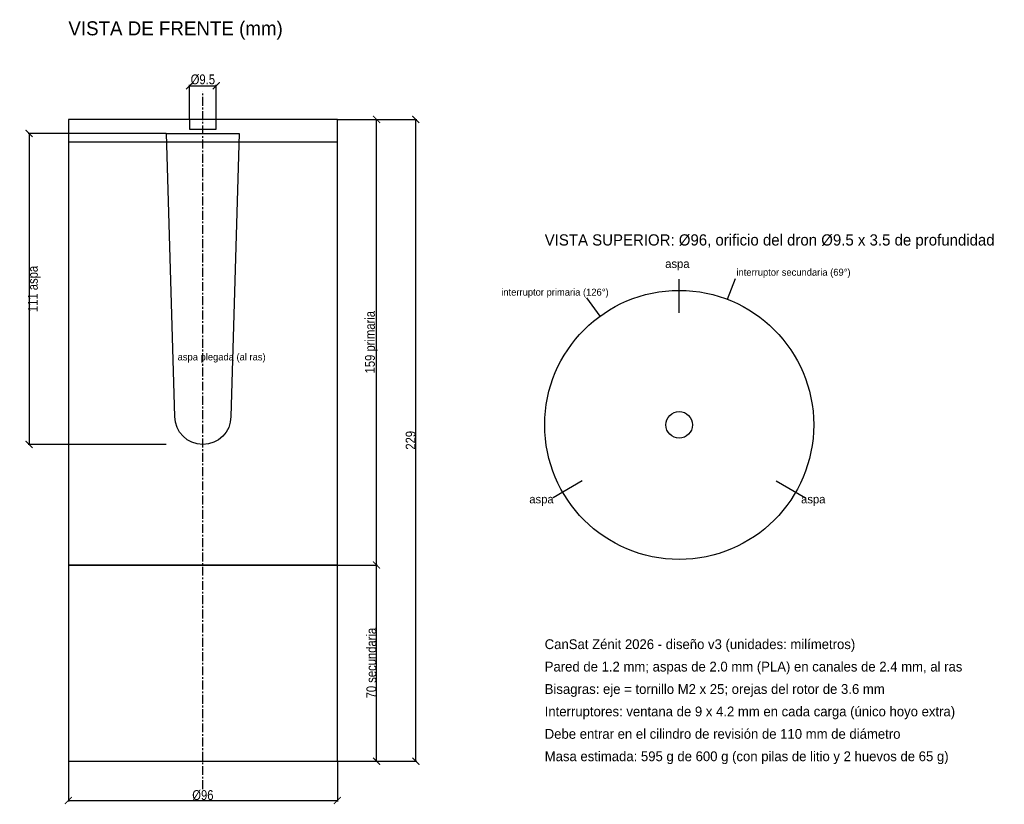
# Model space of a CAD drawing. Header units: millimetres. Extents: x -65 to 286, y -15 to 265.
import ezdxf

# ---------------------------------------------------------------- set-up
doc = ezdxf.new("R2010")
doc.units = ezdxf.units.MM
doc.linetypes.add('CENTER', pattern=[5.08, 3.175, -0.635, 0.635, -0.635])
for name, color, linetype in [('CONTORNO', 7, 'Continuous'), ('COTAS', 1, 'Continuous'), ('EJES', 8, 'Continuous'), ('TEXTO', 3, 'Continuous')]:
    doc.layers.add(name, color=color, linetype=linetype)
doc.styles.add('OpenSansCondensed-Light', font='OpenSansCondensed-Light.ttf')
doc.dimstyles.new('EZDXF', dxfattribs={"dimtxt": 0.25, "dimasz": 0.175, "dimexe": 0.375, "dimexo": 0.125, "dimgap": 0.1, "dimtad": 1, "dimlfac": 100, "dimzin": 12, "dimdsep": 46, "dimtxsty": 'OpenSansCondensed-Light', "dimblk": 'ARCHTICK', "dimcen": 2.5, "dimazin": 3, "dimtfac": 0.5, "dimtmove": 2, "dimatfit": 3})

# ---------------------------------------------------------------- blocks, each defined once
blk = doc.blocks.new('_ARCHTICK')
at = {"color": 0, "linetype": 'BYBLOCK', "const_width": 0.15}
blk.add_lwpolyline([(-0.5, -0.5), (0.5, 0.5)], dxfattribs=at)

msp = doc.modelspace()

# ---------------------------------------------------------------- linework, layer by layer
at = {"layer": 'CONTORNO'}
for points in [[(-48, 70), (48, 70), (48, 229), (-48, 229)], [(-48, 0), (48, 0), (48, 70), (-48, 70)]]:
    msp.add_lwpolyline(points, close=True, dxfattribs=at)
msp.add_lwpolyline([(-10, 123), (-13, 224), (13, 224), (10, 123, -1)], format="xyb", close=True, dxfattribs=at)
for radius in [48, 4.75]:
    msp.add_circle((170, 120), radius, dxfattribs=at)
at = {"layer": 'COTAS'}
for p, q in [((187.20166, 164.81186), (190.06861, 172.2805)), ((141.78631, 158.83282), (137.08403, 165.30495))]:
    msp.add_line(p, q, dxfattribs=at)
at = {"layer": 'EJES', "linetype": 'CENTER'}
msp.add_line((0, -10), (0, 239), dxfattribs=at)
at = {"layer": 'EJES'}
for p, q in [((-48, 221), (48, 221)), ((170, 160), (170, 172)), ((135.35898, 100), (124.96668, 94)), ((204.64102, 100), (215.03332, 94))]:
    msp.add_line(p, q, dxfattribs=at)
msp.add_lwpolyline([(-4.75, 225.5), (4.75, 225.5), (4.75, 229), (-4.75, 229)], close=True, dxfattribs=at)

# ---------------------------------------------------------------- texts
at = {"layer": 'TEXTO'}
for s, height, p in [('VISTA DE FRENTE (mm)', 5, (-48, 259)), ('VISTA SUPERIOR: %%c96, orificio del dron %%c9.5 x 3.5 de profundidad', 4, (122, 184)), ('aspa', 3, (165, 176)), ('interruptor secundaria (69°)', 2.5, (190.42697, 173.21408)), ('interruptor primaria (126°)', 2.5, (106.49624, 166.11397)), ('aspa plegada (al ras)', 2.5, (-9, 143)), ('aspa', 3, (116.50258, 92)), ('aspa', 3, (213.49742, 92)), ('CanSat Zénit 2026 - diseño v3 (unidades: milímetros)', 3.5, (122, 40)), ('Pared de 1.2 mm; aspas de 2.0 mm (PLA) en canales de 2.4 mm, al ras', 3.5, (122, 32)), ('Bisagras: eje = tornillo M2 x 25; orejas del rotor de 3.6 mm', 3.5, (122, 24)), ('Interruptores: ventana de 9 x 4.2 mm en cada carga (único hoyo extra)', 3.5, (122, 16)), ('Debe entrar en el cilindro de revisión de 110 mm de diámetro', 3.5, (122, 8)), ('Masa estimada: 595 g de 600 g (con pilas de litio y 2 huevos de 65 g)', 3.5, (122, 0))]:
    msp.add_text(s, height=height, dxfattribs=at).set_placement(p)

# ---------------------------------------------------------------- dimensions: what is measured, and where the dimension line sits
at = {"layer": 'COTAS'}
for base, p1, p2, text in [((-4.75, 241), (-4.75, 229), (4.75, 229), '%%c9.5'), ((-48, -14), (-48, 0), (48, 0), '%%c96')]:
    msp.add_linear_dim(base=base, p1=p1, p2=p2, text=text, dimstyle='EZDXF', override={"dimtxt": 3.5, "dimasz": 2.5}, dxfattribs=at).render()
for base, p1, p2, text in [((76, 0), (48, 0), (48, 229), '229'), ((62, 70), (48, 70), (48, 229), '159 primaria'), ((-62, 224), (-13, 224), (-13, 113), '111 aspa'), ((62, 0), (48, 0), (48, 70), '70 secundaria')]:
    msp.add_linear_dim(base=base, p1=p1, p2=p2, angle=90, text=text, dimstyle='EZDXF', override={"dimtxt": 3.5, "dimasz": 2.5}, dxfattribs=at).render()

doc.saveas('drawing.dxf')
